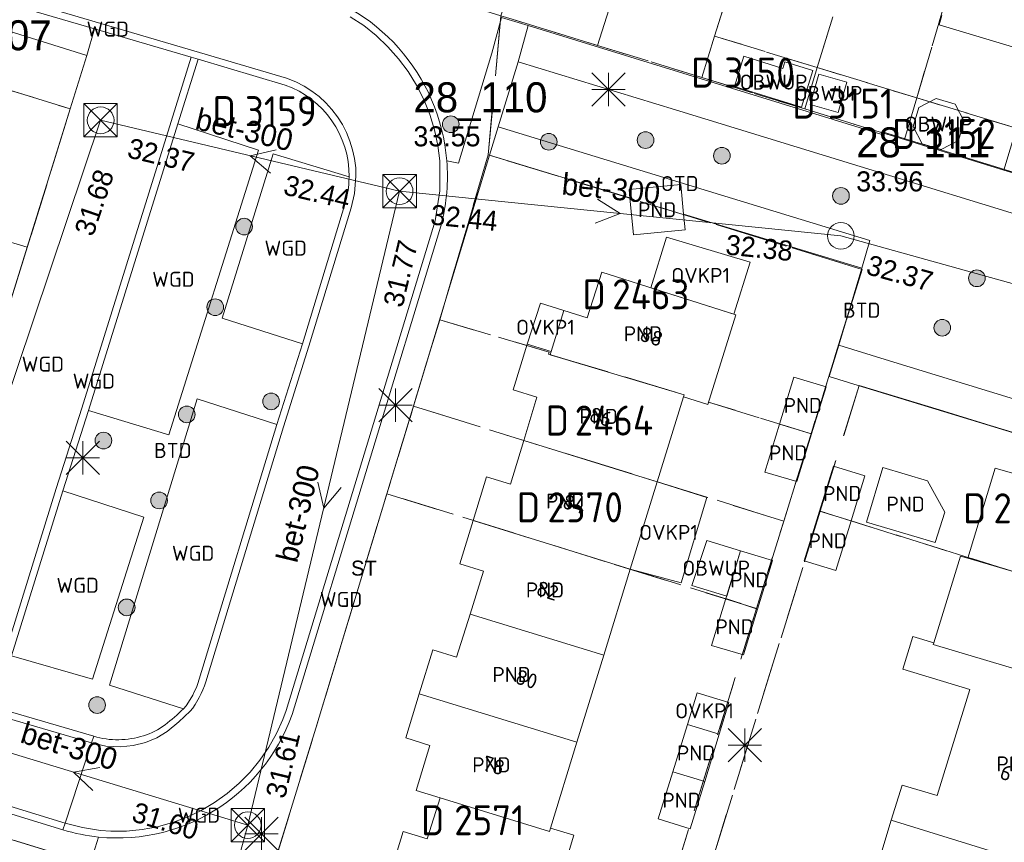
# Model space of a CAD drawing. Header units: metres. Extents: x 207644 to 210135, y 370459 to 373417.
# Tile 36 of 256: x 208197 to 208256, y 371513 to 371562. Entities that reach past the tile are written whole.
import ezdxf
from ezdxf.enums import TextEntityAlignment as Align

# ---------------------------------------------------------------- set-up
doc = ezdxf.new("R2010")
doc.units = ezdxf.units.M
doc.linetypes.add('HIDDEN2', pattern=[4.7625, 3.175, -1.5875])
for name, color, linetype in [('BTD', 7, 'Continuous'), ('CON_BxH300x300mm', 7, 'Continuous'), ('DMM_BxH300x300mm', 7, 'Continuous'), ('GB', 1, 'Continuous'), ('GB07', 1, 'Continuous'), ('GB11', 1, 'Continuous'), ('INV_BxH300x300mm', 7, 'Continuous'), ('KAD_perceelnummer', 212, 'Continuous'), ('KAD_sectie', 212, 'Continuous'), ('KAD_Vastgesteld_Perceel', 212, 'Continuous'), ('KO_INSPECTIE', 7, 'Continuous'), ('NAR', 7, 'Continuous'), ('NLV_inspectieput', 7, 'Continuous'), ('NNR_inspectieput', 7, 'Continuous'), ('NOD_inspectieput', 7, 'Continuous'), ('OBWUP', 7, 'Continuous'), ('OTD', 7, 'Continuous'), ('OVKP1', 7, 'Continuous'), ('PIJL', 7, 'Continuous'), ('PND', 7, 'Continuous'), ('WGD', 7, 'Continuous')]:
    doc.layers.add(name, color=color, linetype=linetype)
for name, color, linetype, lineweight in [('GIMGMV', 7, 'Continuous', 25), ('GMV', 7, 'Continuous', 25), ('GP1', 7, 'Continuous', 30), ('Q21_lantaarnpaal', 1, 'Continuous', 0), ('Q26_boom', 72, 'Continuous', 0), ('Q28_rioolput', 153, 'Continuous', 0)]:
    doc.layers.add(name, color=color, linetype=linetype, lineweight=lineweight)
doc.styles.add('ISO', font='isocpeur.ttf', dxfattribs={"height": 1})
doc.styles.add('ISOCP', font='ISOCP.shx', dxfattribs={"height": 1.8})

# ---------------------------------------------------------------- blocks, each defined once
blk = doc.blocks.new('ACMAP_ANN_TEMPLATE_Vastgesteld_Perceelnummer')
at = {"layer": 'KAD_perceelnummer', "style": 'ISOCP'}
blk.add_attdef('Perceelnummer', text='', height=1.8, dxfattribs=at).set_placement((0, 0), align=Align.MIDDLE)
at = {"layer": 'KAD_sectie', "style": 'ISOCP'}
blk.add_attdef('sectie', text='', height=1.8, dxfattribs=at).set_placement((-2.7, 0), align=Align.MIDDLE_RIGHT)
blk = doc.blocks.new('Q26')
blk.add_hatch(color=256).paths.add_polyline_path([(-0.452, -0.01, 1), (0.548, -0.01, 1)])
blk.add_circle((0.048, -0.01), 0.5)
blk = doc.blocks.new('Q21')
for p, q in [((-1, 1), (0, 0)), ((0, 1), (0, 0)), ((0, 0), (1, 1)), ((-1, 0), (0, 0)), ((-1, -1), (0, 0)), ((0, 0), (1, 0)), ((0, 0), (0, -1)), ((0, 0), (1, -1))]:
    blk.add_line(p, q)
blk = doc.blocks.new('Q28')
at = {"linetype": 'Continuous'}
for p, q in [((-1, -1), (1, 1)), ((-1, 1), (1, -1))]:
    blk.add_line(p, q, dxfattribs=at)
blk.add_lwpolyline([(1, 1), (1, -1), (-1, -1), (-1, 1)], close=True)

msp = doc.modelspace()

# ---------------------------------------------------------------- linework, layer by layer
at = {"layer": 'CON_BxH300x300mm', "color": 253, "linetype": 'Continuous', "lineweight": 13}
for points in [[(208190.06, 371520.02), (208202.13, 371555.93)], [(208202.13, 371555.93), (208220.05, 371551.68)], [(208210.95, 371513.67), (208220.05, 371551.68)], [(208220.05, 371551.68), (208246.5, 371549)], [(208246.5, 371549), (208287.56, 371537.57)], [(208190.06, 371520.02), (208210.95, 371513.67)], [(208210.95, 371513.67), (208204, 371488.5)]]:
    msp.add_lwpolyline(points, dxfattribs=at)
at = {"layer": 'GB', "color": 253, "linetype": 'Continuous', "lineweight": 13}
for points in [[(208233.857, 371551.282), (208233.809, 371551.774)], [(208236.901, 371552.075), (208237.074, 371550.305)], [(208233.857, 371551.282), (208234.072, 371549.066)], [(208237.165, 371549.366), (208237.074, 371550.305)], [(208232.17, 371546.822), (208231.302, 371544.088)], [(208240.197, 371544.273), (208232.17, 371546.822)], [(208229.128, 371542.063), (208229.888, 371544.537)], [(208231.302, 371544.088), (208229.888, 371544.537)], [(208238.523, 371538.9), (208240.197, 371544.273)], [(208226.852, 371539.77), (208227.695, 371542.504)], [(208229.128, 371542.063), (208227.695, 371542.504)], [(208243.685, 371540.533), (208242.822, 371537.717)], [(208245.61, 371539.951), (208243.685, 371540.533)], [(208244.739, 371537.135), (208245.61, 371539.951)], [(208228.285, 371539.328), (208226.852, 371539.77)], [(208227.495, 371536.741), (208228.285, 371539.328)], [(208235.496, 371534.258), (208237.066, 371539.344)], [(208237.066, 371539.344), (208238.523, 371538.9)], [(208241.939, 371534.836), (208242.822, 371537.717)], [(208244.739, 371537.135), (208243.855, 371534.279)], [(208226.693, 371534.116), (208227.495, 371536.741)], [(208246.049, 371535.186), (208245.222, 371532.502)], [(208247.937, 371534.606), (208246.049, 371535.186)], [(208224.453, 371531.94), (208225.259, 371534.557)], [(208225.259, 371534.557), (208226.693, 371534.116)], [(208243.855, 371534.279), (208241.939, 371534.836)], [(208247.114, 371531.919), (208247.937, 371534.606)], [(208233.877, 371529.013), (208235.496, 371534.258)], [(208244.303, 371529.522), (208245.222, 371532.502)], [(208223.652, 371529.339), (208224.453, 371531.94)], [(208247.114, 371531.919), (208246.204, 371528.946)], [(208239.614, 371527.263), (208240.49, 371530.119)], [(208242.409, 371529.539), (208240.49, 371530.119)], [(208225.085, 371528.898), (208223.652, 371529.339)], [(208241.51, 371526.612), (208242.409, 371529.539)], [(208246.204, 371528.946), (208244.303, 371529.522)], [(208224.277, 371526.322), (208225.085, 371528.898)], [(208232.285, 371523.859), (208233.877, 371529.013)], [(208239.614, 371527.263), (208238.749, 371524.44)], [(208224.277, 371526.322), (208223.469, 371523.745)], [(208240.669, 371523.876), (208241.51, 371526.612)], [(208250.808, 371524.985), (208252.072, 371524.602)], [(208222.034, 371524.182), (208221.23, 371521.54)], [(208223.469, 371523.745), (208222.034, 371524.182)], [(208230.673, 371518.635), (208232.285, 371523.859)], [(208238.749, 371524.44), (208240.669, 371523.876)], [(208254.222, 371521.812), (208250.214, 371523.027)], [(208221.23, 371521.54), (208220.425, 371518.897)], [(208252.275, 371515.437), (208254.222, 371521.812)], [(208237.305, 371519.706), (208236.43, 371516.874)], [(208239.208, 371519.123), (208237.305, 371519.706)], [(208220.425, 371518.897), (208221.864, 371518.436)], [(208230.673, 371518.635), (208229.085, 371513.492)], [(208238.338, 371516.288), (208239.208, 371519.123)], [(208221.864, 371518.436), (208221.041, 371515.75)], [(208235.554, 371514.041), (208236.43, 371516.874)], [(208238.338, 371516.288), (208237.465, 371513.44)], [(208221.041, 371515.75), (208222.476, 371515.311)], [(208249.523, 371513.958), (208250.171, 371516.076)], [(208250.171, 371516.076), (208252.275, 371515.437)], [(208221.697, 371512.845), (208222.476, 371515.311)], [(208237.465, 371513.44), (208235.554, 371514.041)], [(208248.894, 371511.904), (208249.523, 371513.958)], [(208219.47, 371510.674), (208220.262, 371513.28)], [(208220.262, 371513.28), (208221.697, 371512.845)], [(208230.5, 371513.06), (208229.085, 371513.492)], [(208228.896, 371507.775), (208230.5, 371513.06)]]:
    msp.add_lwpolyline(points, dxfattribs=at)
at = {"layer": 'GB07', "color": 253, "linetype": 'Continuous', "lineweight": 13}
for points in [[(208229.071, 371541.876), (208229.128, 371542.063)], [(208237.108, 371539.479), (208229.071, 371541.876)], [(208237.066, 371539.344), (208237.108, 371539.479)], [(208244.739, 371537.135), (208242.822, 371537.717)], [(208227.495, 371536.741), (208235.496, 371534.258)], [(208247.114, 371531.919), (208245.222, 371532.502)], [(208233.877, 371529.013), (208224.453, 371531.94)], [(208256.538, 371528.965), (208254.108, 371529.668)], [(208239.614, 371527.263), (208241.51, 371526.612)], [(208224.277, 371526.322), (208232.285, 371523.859)], [(208252.038, 371524.492), (208252.072, 371524.602)], [(208262.819, 371521.289), (208252.038, 371524.492)], [(208221.23, 371521.54), (208230.673, 371518.635)], [(208238.338, 371516.288), (208236.43, 371516.874)], [(208222.476, 371515.311), (208229.025, 371513.296)], [(208259.637, 371510.825), (208249.523, 371513.958)], [(208229.025, 371513.296), (208229.085, 371513.492)]]:
    msp.add_lwpolyline(points, dxfattribs=at)
at = {"layer": 'GB11', "color": 253, "linetype": 'Continuous', "lineweight": 13}
for points in [[(208233.809, 371551.774), (208236.901, 371552.075)], [(208234.072, 371549.066), (208237.165, 371549.366)], [(208249.013, 371535.107), (208248.029, 371531.834)], [(208251.693, 371534.321), (208249.013, 371535.107)], [(208254.108, 371529.668), (208255.758, 371535.064)], [(208255.758, 371535.064), (208258.332, 371534.336)], [(208252.735, 371532.43), (208251.693, 371534.321)], [(208252.145, 371530.614), (208252.735, 371532.43)], [(208248.029, 371531.834), (208252.145, 371530.614)], [(208252.072, 371524.602), (208253.663, 371529.804)], [(208253.663, 371529.804), (208254.108, 371529.668)], [(208250.214, 371523.027), (208250.808, 371524.985)]]:
    msp.add_lwpolyline(points, dxfattribs=at)
at = {"layer": 'GIMGMV', "color": 253, "linetype": 'Continuous', "lineweight": 13}
for points in [[(208240.682, 371559.768), (208240.122, 371557.953)], [(208243.017, 371559.047), (208240.682, 371559.768)], [(208243.136, 371559.433), (208243.017, 371559.047)], [(208244.818, 371558.914), (208243.136, 371559.433)], [(208244.138, 371556.713), (208244.818, 371558.914)], [(208245.184, 371558.698), (208244.666, 371556.873)], [(208246.862, 371558.222), (208245.184, 371558.698)], [(208246.345, 371556.397), (208246.862, 371558.222)], [(208240.122, 371557.953), (208244.138, 371556.713)], [(208252.219, 371557.24), (208251.178, 371556.691)], [(208253.343, 371556.893), (208252.219, 371557.24)], [(208244.666, 371556.873), (208246.345, 371556.397)], [(208251.178, 371556.691), (208250.83, 371555.567)], [(208253.893, 371555.852), (208253.343, 371556.893)], [(208253.545, 371554.727), (208253.893, 371555.852)], [(208250.83, 371555.567), (208251.38, 371554.526)], [(208252.504, 371554.178), (208253.545, 371554.727)], [(208251.38, 371554.526), (208252.504, 371554.178)], [(208237.563, 371528.043), (208238.46, 371530.741)], [(208238.46, 371530.741), (208240.49, 371530.119)], [(208240.49, 371530.119), (208239.658, 371527.405)], [(208239.658, 371527.405), (208237.563, 371528.043)]]:
    msp.add_lwpolyline(points, dxfattribs=at)
at = {"layer": 'GMV', "color": 253, "linetype": 'Continuous', "lineweight": 13}
for points in [[(208201.296, 371559.821), (208188.585, 371563.82)], [(208208.051, 371560.003), (208197.387, 371563.134)], [(208201.76, 371561.414), (208197.313, 371562.72)], [(208217.897, 371561.606), (208217.095, 371562.137)], [(208226.15, 371562.103), (208225.584, 371559.96)], [(208226.15, 371562.103), (208227.754, 371561.609)], [(208201.296, 371559.821), (208201.76, 371561.414)], [(208201.76, 371561.414), (208207.563, 371559.71)], [(208218.65, 371561.007), (208217.897, 371561.606)], [(208227.754, 371561.609), (208227.147, 371559.439)], [(208227.754, 371561.609), (208248.952, 371555.075)], [(208219.349, 371560.346), (208218.65, 371561.007)], [(208213.275, 371558.458), (208208.051, 371560.003)], [(208219.988, 371559.627), (208219.349, 371560.346)], [(208225.584, 371559.96), (208223.574, 371553.363)], [(208201.296, 371559.821), (208200.307, 371556.627)], [(208206.364, 371555.857), (208207.563, 371559.71)], [(208207.966, 371559.592), (208206.762, 371555.723)], [(208207.563, 371559.71), (208207.966, 371559.592)], [(208207.966, 371559.592), (208213.19, 371558.047)], [(208220.563, 371558.856), (208219.988, 371559.627)], [(208225.962, 371555.533), (208227.147, 371559.439)], [(208227.147, 371559.439), (208236.592, 371556.556)], [(208221.07, 371558.038), (208220.563, 371558.856)], [(208213.836, 371558.229), (208213.275, 371558.458)], [(208214.322, 371557.979), (208213.836, 371558.229)], [(208195.562, 371558.075), (208200.307, 371556.627)], [(208214.785, 371557.686), (208214.322, 371557.979)], [(208215.219, 371557.354), (208214.785, 371557.686)], [(208221.504, 371557.18), (208221.07, 371558.038)], [(208215.623, 371556.984), (208215.219, 371557.354)], [(208215.992, 371556.58), (208215.623, 371556.984)], [(208221.862, 371556.287), (208221.504, 371557.18)], [(208196.868, 371545.524), (208200.307, 371556.627)], [(208216.325, 371556.146), (208215.992, 371556.58)], [(208236.592, 371556.556), (208269.535, 371546.437)], [(208200.997, 371538.671), (208206.364, 371555.857)], [(208201.395, 371538.537), (208206.762, 371555.723)], [(208211.583, 371554.146), (208206.762, 371555.723)], [(208216.617, 371555.683), (208216.325, 371556.146)], [(208222.143, 371555.367), (208221.862, 371556.287)], [(208216.868, 371555.197), (208216.617, 371555.683)], [(208217.074, 371554.69), (208216.868, 371555.197)], [(208222.343, 371554.426), (208222.143, 371555.367)], [(208225.447, 371553.836), (208225.962, 371555.533)], [(208248.234, 371548.719), (208225.962, 371555.533)], [(208248.952, 371555.075), (208249.001, 371555.234)], [(208249.001, 371555.234), (208293.303, 371541.544)], [(208217.235, 371554.167), (208217.074, 371554.69)], [(208206.214, 371537.071), (208211.583, 371554.146)], [(208217.35, 371553.632), (208217.235, 371554.167)], [(208222.457, 371553.508), (208222.343, 371554.426)], [(208212.47, 371553.912), (208209.422, 371544.068)], [(208217.021, 371552.546), (208212.47, 371553.912)], [(208225.447, 371553.836), (208215.022, 371519.476)], [(208217.416, 371553.088), (208217.35, 371553.632)], [(208222.461, 371551.704), (208222.457, 371553.508)], [(208223.574, 371553.363), (208222.877, 371553.505)], [(208233.857, 371551.282), (208225.447, 371553.836)], [(208072.133, 371553.09), (208199.998, 371513.783)], [(208217.433, 371552.586), (208217.416, 371553.088)], [(208071.952, 371552.711), (208199.868, 371513.388)], [(208217.342, 371551.534), (208217.433, 371552.586)], [(208222.175, 371549.907), (208222.461, 371551.704)], [(208217.136, 371550.684), (208217.342, 371551.534)], [(208216.74, 371550.825), (208214.22, 371542.522)], [(208214.616, 371542.381), (208217.136, 371550.684)], [(208213.245, 371520.539), (208222.175, 371549.907)], [(208237.074, 371550.305), (208247.75, 371547.063)], [(208213.754, 371520.771), (208222.574, 371549.777)], [(208247.75, 371547.063), (208248.234, 371548.719)], [(208246.37, 371542.446), (208247.75, 371547.063)], [(208209.422, 371544.068), (208214.22, 371542.522)], [(208214.22, 371542.522), (208212.69, 371537.7)], [(208213.086, 371537.559), (208214.616, 371542.381)], [(208245.8, 371540.573), (208246.37, 371542.446)], [(208246.37, 371542.446), (208249.152, 371541.592)], [(208249.152, 371541.592), (208266.412, 371536.292)], [(208201.509, 371511.351), (208103.531, 371541.499)], [(208247.534, 371540.038), (208245.8, 371540.573)], [(208258.955, 371536.545), (208247.534, 371540.038)], [(208207.923, 371539.235), (208202.653, 371522.072)], [(208212.69, 371537.7), (208207.923, 371539.235)], [(208199.459, 371533.849), (208200.997, 371538.671)], [(208199.857, 371533.715), (208201.395, 371538.537)], [(208201.395, 371538.537), (208206.214, 371537.071)], [(208212.69, 371537.7), (208208.039, 371522.413)], [(208208.435, 371522.272), (208213.086, 371537.559)], [(208196.396, 371523.953), (208199.459, 371533.849)], [(208199.857, 371533.715), (208196.794, 371523.819)], [(208199.857, 371533.715), (208204.709, 371532.136)], [(208204.709, 371532.136), (208201.641, 371522.417)], [(208201.641, 371522.417), (208196.794, 371523.819)], [(208207.958, 371522.17), (208207.866, 371521.931)], [(208208.039, 371522.413), (208207.958, 371522.17)], [(208208.354, 371522.029), (208208.435, 371522.272)], [(208202.653, 371522.072), (208207.09, 371520.646)], [(208207.761, 371521.697), (208207.645, 371521.469)], [(208207.866, 371521.931), (208207.761, 371521.697)], [(208208.041, 371521.328), (208208.157, 371521.556)], [(208208.157, 371521.556), (208208.262, 371521.79)], [(208208.262, 371521.79), (208208.354, 371522.029)], [(208207.397, 371521.037), (208207.255, 371520.833)], [(208207.645, 371521.469), (208207.397, 371521.037)], [(208207.793, 371520.896), (208208.041, 371521.328)], [(208201.581, 371518.596), (208195.346, 371520.426)], [(208201.712, 371518.995), (208195.882, 371520.7)], [(208206.82, 371519.873), (208207.486, 371520.505)], [(208207.255, 371520.833), (208207.09, 371520.646)], [(208207.486, 371520.505), (208207.651, 371520.692)], [(208207.651, 371520.692), (208207.793, 371520.896)], [(208213.057, 371520.006), (208213.245, 371520.539)], [(208206.11, 371519.29), (208206.82, 371519.873)], [(208212.67, 371519.155), (208213.057, 371520.006)], [(208215.022, 371519.476), (208203.794, 371482.892)], [(208205.493, 371518.903), (208206.11, 371519.29)], [(208212.21, 371518.34), (208212.67, 371519.155)], [(208201.581, 371518.596), (208199.998, 371513.783)], [(208201.581, 371518.596), (208201.712, 371518.995)], [(208201.581, 371518.596), (208202.443, 371518.404)], [(208204.08, 371518.452), (208204.819, 371518.627)], [(208204.819, 371518.627), (208205.493, 371518.903)], [(208202.443, 371518.404), (208203.326, 371518.362)], [(208203.326, 371518.362), (208204.08, 371518.452)], [(208211.681, 371517.569), (208212.21, 371518.34)], [(208211.087, 371516.847), (208211.681, 371517.569)], [(208210.432, 371516.18), (208211.087, 371516.847)], [(208209.721, 371515.572), (208210.432, 371516.18)], [(208208.154, 371514.554), (208208.96, 371515.029)], [(208208.96, 371515.029), (208209.721, 371515.572)], [(208207.31, 371514.152), (208208.154, 371514.554)], [(208205.532, 371513.575), (208206.433, 371513.824)], [(208206.433, 371513.824), (208207.31, 371514.152)], [(208199.998, 371513.783), (208199.868, 371513.388)], [(208199.998, 371513.783), (208201.051, 371513.52)], [(208201.051, 371513.52), (208202.124, 371513.358)], [(208202.124, 371513.358), (208202.746, 371513.308)], [(208202.746, 371513.308), (208203.681, 371513.316)], [(208203.681, 371513.316), (208204.612, 371513.405)], [(208204.612, 371513.405), (208205.532, 371513.575)], [(208201.509, 371511.351), (208202.003, 371512.956)]]:
    msp.add_lwpolyline(points, dxfattribs=at)
for points in [[(208222.877, 371553.505, 0.334996), (208213.606, 371563.93)], [(208213.19, 371558.047, -0.320005), (208217.021, 371552.546)], [(208222.877, 371553.505, -0.08073), (208222.574, 371549.777)], [(208217.021, 371552.546, -0.076083), (208216.74, 371550.825)], [(208202.003, 371512.956, 0.358568), (208213.754, 371520.771)], [(208207.09, 371520.646, -0.03512), (208205.994, 371519.694)], [(208205.994, 371519.694, -0.087204), (208204.703, 371519.031)], [(208201.712, 371518.995, 0.076144), (208203.21, 371518.791)], [(208204.703, 371519.031, -0.073606), (208203.21, 371518.791)], [(208199.868, 371513.388, 0.048708), (208202.003, 371512.956)]]:
    msp.add_lwpolyline(points, format="xyb", dxfattribs=at)
at = {"layer": 'GP1', "color": 253, "linetype": 'Continuous', "lineweight": 13}
for points in [[(208252.558, 371562.224), (208252.384, 371561.66)], [(208252.384, 371561.66), (208258.384, 371559.867)], [(208236.041, 371548.931), (208235.118, 371545.886)], [(208241.071, 371547.427), (208236.041, 371548.931)], [(208240.088, 371544.308), (208241.071, 371547.427)], [(208235.118, 371545.886), (208240.088, 371544.308)], [(208227.695, 371542.504), (208228.495, 371544.97)], [(208228.495, 371544.97), (208229.888, 371544.537)], [(208238.463, 371533.322), (208235.496, 371534.258)], [(208236.917, 371528.2), (208238.463, 371533.322)], [(208233.877, 371529.013), (208236.917, 371528.2)], [(208237.305, 371519.706), (208237.886, 371521.602), (208239.789, 371521.019), (208239.208, 371519.123)]]:
    msp.add_lwpolyline(points, dxfattribs=at)
at = {"layer": 'KAD_Vastgesteld_Perceel', "color": 253, "linetype": 'HIDDEN2', "lineweight": 13}
for points in [[(208193.483, 371599.874), (208211.45, 371601.539), (208205.591, 371582.364), (208203.312, 371574.905), (208201.719, 371569.691), (208207.84, 371567.812), (208209.431, 371572.954), (208215.642, 371570.976), (208214.089, 371565.893), (208220.085, 371564.052), (208226.113, 371562.201), (208225.364, 371553.863), (208222.451, 371543.96), (208220.883, 371538.793), (208219.29, 371533.544), (208215.022, 371519.476), (208209.675, 371502.055)], [(208165.497, 371379.59), (208206.352, 371481.615), (208206.564, 371482.145), (208229.919, 371474.882), (208232.614, 371483.828), (208234.219, 371489.157), (208235.793, 371494.381), (208238.874, 371504.618), (208235.028, 371505.832), (208241.447, 371526.662), (208243.079, 371531.904), (208244.712, 371537.139), (208247.771, 371546.992), (208225.364, 371553.863), (208226.113, 371562.201), (208226.795, 371561.992), (208231.912, 371560.422), (208238.161, 371558.503), (208244.33, 371556.61), (208250.305, 371554.776), (208256.261, 371552.948), (208262.349, 371551.079)], [(208196.034, 371542.831), (208197.733, 371548.316), (208200.305, 371556.621), (208185.972, 371561.013)], [(208200.08, 371511.79), (208192.407, 371514.151), (208184.806, 371516.49), (208177.225, 371518.823), (208169.516, 371521.195), (208161.645, 371523.617), (208154.2, 371525.908), (208146.393, 371528.31), (208138.892, 371530.618), (208131.168, 371532.995), (208123.398, 371535.386), (208115.806, 371537.722)]]:
    msp.add_lwpolyline(points, dxfattribs=at)
for points in [[(208235.93, 371593.977), (208241.613, 371592.234), (208238.283, 371580.61), (208235.156, 371570.646), (208232.73, 371562.999), (208231.912, 371560.422), (208226.795, 371561.992), (208226.113, 371562.201), (208227.698, 371567.118), (208230.159, 371574.754), (208233.217, 371584.742), (208235.93, 371593.977)], [(208247.748, 371590.352), (208243.318, 371575.161), (208241.537, 371575.703), (208240.267, 371571.482), (208243.749, 371570.421), (208243.085, 371568.222), (208243.459, 371568.108), (208242.966, 371566.515), (208240.852, 371567.172), (208238.93, 371560.98), (208238.161, 371558.503), (208231.912, 371560.422), (208232.73, 371562.999), (208235.156, 371570.646), (208238.283, 371580.61), (208241.613, 371592.234), (208247.748, 371590.352)], [(208254.028, 371588.426), (208245.088, 371559.096), (208238.93, 371560.98), (208240.852, 371567.172), (208242.966, 371566.515), (208243.459, 371568.108), (208243.085, 371568.222), (208243.749, 371570.421), (208240.267, 371571.482), (208241.537, 371575.703), (208243.318, 371575.161), (208247.748, 371590.352), (208254.028, 371588.426)], [(208254.028, 371588.426), (208260.079, 371586.57), (208255.407, 371571.446), (208253.64, 371571.994), (208252.307, 371567.788), (208255.792, 371566.699), (208255.095, 371564.499), (208255.24, 371564.454), (208254.745, 371562.861), (208252.868, 371563.44), (208251.045, 371557.277), (208245.088, 371559.096), (208254.028, 371588.426)], [(208266.023, 371584.747), (208257.029, 371555.451), (208251.045, 371557.277), (208252.868, 371563.44), (208254.745, 371562.861), (208255.24, 371564.454), (208255.095, 371564.499), (208255.792, 371566.699), (208252.307, 371567.788), (208253.64, 371571.994), (208255.407, 371571.446), (208260.079, 371586.57), (208266.023, 371584.747)], [(208272.06, 371582.895), (208267.344, 371567.936), (208265.577, 371568.486), (208264.243, 371564.136), (208267.785, 371563.032), (208267.093, 371560.763), (208267.248, 371560.714), (208266.784, 371559.199), (208264.965, 371559.765), (208263.106, 371553.593), (208262.349, 371551.079), (208256.261, 371552.948), (208257.029, 371555.451), (208266.023, 371584.747), (208272.06, 371582.895)], [(208185.972, 371561.013), (208200.305, 371556.621), (208197.733, 371548.316), (208174.782, 371555.206), (208177.312, 371563.622), (208185.972, 371561.013)], [(208238.161, 371558.503), (208238.93, 371560.98), (208245.088, 371559.096), (208244.33, 371556.61), (208238.161, 371558.503)], [(208251.045, 371557.277), (208250.305, 371554.776), (208244.33, 371556.61), (208245.088, 371559.096), (208251.045, 371557.277)], [(208250.305, 371554.776), (208251.045, 371557.277), (208257.029, 371555.451), (208256.261, 371552.948), (208250.305, 371554.776)], [(208196.034, 371542.831), (208173.12, 371549.697), (208174.782, 371555.206), (208197.733, 371548.316), (208196.034, 371542.831)], [(208244.712, 371537.139), (208238.565, 371539.034), (208238.523, 371538.9), (208237.066, 371539.344), (208237.108, 371539.479), (208228.981, 371541.903), (208229.022, 371542.038), (208222.451, 371543.96), (208225.364, 371553.863), (208247.771, 371546.992), (208244.712, 371537.139)], [(208220.883, 371538.793), (208222.451, 371543.96), (208229.022, 371542.038), (208228.981, 371541.903), (208237.108, 371539.479), (208237.066, 371539.344), (208238.523, 371538.9), (208238.565, 371539.034), (208244.712, 371537.139), (208243.079, 371531.904), (208220.883, 371538.793)], [(208231.622, 371473.674), (208254.802, 371466.641), (208256.4, 371471.861), (208259.625, 371482.394), (208261.213, 371487.578), (208266.766, 371505.709), (208263.1, 371506.937), (208265.272, 371513.728), (208266.287, 371513.404), (208266.905, 371515.457), (208265.925, 371515.77), (208266.419, 371517.313), (208265.866, 371517.526), (208268.259, 371525.299), (208270.629, 371532.997), (208247.595, 371540.036), (208245.261, 371532.492), (208237.648, 371507.888), (208241.372, 371506.664), (208237.867, 371494.809), (208236.309, 371489.538), (208233.219, 371479.085), (208231.622, 371473.674)], [(208270.629, 371532.997), (208268.259, 371525.299), (208245.261, 371532.492), (208247.595, 371540.036), (208270.629, 371532.997)], [(208219.29, 371533.544), (208220.883, 371538.793), (208243.079, 371531.904), (208241.447, 371526.662), (208219.29, 371533.544)], [(208209.675, 371502.055), (208215.022, 371519.476), (208219.29, 371533.544), (208241.447, 371526.662), (208235.028, 371505.832), (208238.874, 371504.618), (208235.793, 371494.381), (208209.675, 371502.055)], [(208245.261, 371532.492), (208268.259, 371525.299), (208265.866, 371517.526), (208266.419, 371517.313), (208265.925, 371515.77), (208266.905, 371515.457), (208266.287, 371513.404), (208265.272, 371513.728), (208263.1, 371506.937), (208266.766, 371505.709), (208261.213, 371487.578), (208237.867, 371494.809), (208241.372, 371506.664), (208237.648, 371507.888), (208245.261, 371532.492)], [(208184.303, 371488.435), (208192.407, 371514.151), (208200.08, 371511.79), (208192.112, 371486.019), (208184.303, 371488.435)]]:
    msp.add_lwpolyline(points, close=True, dxfattribs=at)
at = {"layer": 'NOD_inspectieput', "color": 253, "lineweight": 13}
for centre in [(208202.13, 371555.93), (208220.05, 371551.68), (208246.5, 371549), (208210.95, 371513.67)]:
    msp.add_circle(centre, 0.8, dxfattribs=at)
at = {"layer": 'PIJL', "color": 253, "lineweight": 13}
for points in [[(208212.66, 371554.17), (208211.09, 371553.8), (208212.32, 371552.77)], [(208231.91, 371551.2), (208233.27, 371550.34), (208231.77, 371549.77)], [(208215.14, 371534.24), (208215.5, 371532.67), (208216.54, 371533.91)], [(208202.09, 371517.12), (208200.51, 371516.84), (208201.67, 371515.74)]]:
    msp.add_lwpolyline(points, dxfattribs=at)

# ---------------------------------------------------------------- block references
at = {"layer": 'KAD_Vastgesteld_Perceel', "color": 253, "linetype": 'HIDDEN2', "lineweight": 13}
ref = msp.add_blockref('ACMAP_ANN_TEMPLATE_Vastgesteld_Perceelnummer', (208241.624, 371558.795), dxfattribs=at)
ref.add_attrib('Perceelnummer', '3150', dxfattribs={"layer": 'KAD_perceelnummer', "lineweight": 13, "height": 1.8, "style": 'ISOCP'}).set_placement((208241.624, 371558.795), align=Align.MIDDLE)
ref.add_attrib('sectie', 'D', dxfattribs={"layer": 'KAD_sectie', "lineweight": 13, "height": 1.8, "style": 'ISOCP'}).set_placement((208238.924, 371558.795), align=Align.MIDDLE_RIGHT)
ref = msp.add_blockref('ACMAP_ANN_TEMPLATE_Vastgesteld_Perceelnummer', (208247.687, 371556.936), dxfattribs=at)
ref.add_attrib('Perceelnummer', '3151', dxfattribs={"layer": 'KAD_perceelnummer', "lineweight": 13, "height": 1.8, "style": 'ISOCP'}).set_placement((208247.687, 371556.936), align=Align.MIDDLE)
ref.add_attrib('sectie', 'D', dxfattribs={"layer": 'KAD_sectie', "lineweight": 13, "height": 1.8, "style": 'ISOCP'}).set_placement((208244.987, 371556.936), align=Align.MIDDLE_RIGHT)
ref = msp.add_blockref('ACMAP_ANN_TEMPLATE_Vastgesteld_Perceelnummer', (208212.93, 371556.48), dxfattribs=at)
ref.add_attrib('Perceelnummer', '3159', dxfattribs={"layer": 'KAD_perceelnummer', "lineweight": 13, "height": 1.8, "style": 'ISOCP'}).set_placement((208212.93, 371556.48), align=Align.MIDDLE)
ref.add_attrib('sectie', 'D', dxfattribs={"layer": 'KAD_sectie', "lineweight": 13, "height": 1.8, "style": 'ISOCP'}).set_placement((208210.23, 371556.48), align=Align.MIDDLE_RIGHT)
ref = msp.add_blockref('ACMAP_ANN_TEMPLATE_Vastgesteld_Perceelnummer', (208253.665, 371555.113), dxfattribs=at)
ref.add_attrib('Perceelnummer', '3152', dxfattribs={"layer": 'KAD_perceelnummer', "lineweight": 13, "height": 1.8, "style": 'ISOCP'}).set_placement((208253.665, 371555.113), align=Align.MIDDLE)
ref.add_attrib('sectie', 'D', dxfattribs={"layer": 'KAD_sectie', "lineweight": 13, "height": 1.8, "style": 'ISOCP'}).set_placement((208250.965, 371555.113), align=Align.MIDDLE_RIGHT)
ref = msp.add_blockref('ACMAP_ANN_TEMPLATE_Vastgesteld_Perceelnummer', (208235.106, 371545.501), dxfattribs=at)
ref.add_attrib('Perceelnummer', '2463', dxfattribs={"layer": 'KAD_perceelnummer', "lineweight": 13, "height": 1.8, "style": 'ISOCP'}).set_placement((208235.106, 371545.501), align=Align.MIDDLE)
ref.add_attrib('sectie', 'D', dxfattribs={"layer": 'KAD_sectie', "lineweight": 13, "height": 1.8, "style": 'ISOCP'}).set_placement((208232.406, 371545.501), align=Align.MIDDLE_RIGHT)
ref = msp.add_blockref('ACMAP_ANN_TEMPLATE_Vastgesteld_Perceelnummer', (208232.898, 371537.932), dxfattribs=at)
ref.add_attrib('Perceelnummer', '2464', dxfattribs={"layer": 'KAD_perceelnummer', "lineweight": 13, "height": 1.8, "style": 'ISOCP'}).set_placement((208232.898, 371537.932), align=Align.MIDDLE)
ref.add_attrib('sectie', 'D', dxfattribs={"layer": 'KAD_sectie', "lineweight": 13, "height": 1.8, "style": 'ISOCP'}).set_placement((208230.198, 371537.932), align=Align.MIDDLE_RIGHT)
ref = msp.add_blockref('ACMAP_ANN_TEMPLATE_Vastgesteld_Perceelnummer', (208231.172, 371532.728), dxfattribs=at)
ref.add_attrib('Perceelnummer', '2570', dxfattribs={"layer": 'KAD_perceelnummer', "lineweight": 13, "height": 1.8, "style": 'ISOCP'}).set_placement((208231.172, 371532.728), align=Align.MIDDLE)
ref.add_attrib('sectie', 'D', dxfattribs={"layer": 'KAD_sectie', "lineweight": 13, "height": 1.8, "style": 'ISOCP'}).set_placement((208228.472, 371532.728), align=Align.MIDDLE_RIGHT)
ref = msp.add_blockref('ACMAP_ANN_TEMPLATE_Vastgesteld_Perceelnummer', (208257.921, 371532.668), dxfattribs=at)
ref.add_attrib('Perceelnummer', '2977', dxfattribs={"layer": 'KAD_perceelnummer', "lineweight": 13, "height": 1.8, "style": 'ISOCP'}).set_placement((208257.921, 371532.668), align=Align.MIDDLE)
ref.add_attrib('sectie', 'D', dxfattribs={"layer": 'KAD_sectie', "lineweight": 13, "height": 1.8, "style": 'ISOCP'}).set_placement((208255.221, 371532.668), align=Align.MIDDLE_RIGHT)
ref = msp.add_blockref('ACMAP_ANN_TEMPLATE_Vastgesteld_Perceelnummer', (208225.432, 371513.963), dxfattribs=at)
ref.add_attrib('Perceelnummer', '2571', dxfattribs={"layer": 'KAD_perceelnummer', "lineweight": 13, "height": 1.8, "style": 'ISOCP'}).set_placement((208225.432, 371513.963), align=Align.MIDDLE)
ref.add_attrib('sectie', 'D', dxfattribs={"layer": 'KAD_sectie', "lineweight": 13, "height": 1.8, "style": 'ISOCP'}).set_placement((208222.732, 371513.963), align=Align.MIDDLE_RIGHT)
at = {"layer": 'Q21_lantaarnpaal', "color": 253}
for p in [(208232.58, 371557.781), (208219.808, 371538.851), (208201.063, 371535.692), (208240.742, 371518.464), (208211.769, 371513.149)]:
    msp.add_blockref('Q21', p, dxfattribs=at)
at = {"layer": 'Q26_boom', "color": 253}
for p in [(208223.07, 371555.702), (208228.939, 371554.652), (208234.743, 371554.755), (208239.317, 371553.817), (208246.459, 371551.412), (208210.679, 371549.566), (208254.603, 371546.467), (208208.947, 371544.734), (208252.53, 371543.505), (208212.298, 371539.088), (208207.246, 371538.308), (208202.249, 371536.738), (208205.586, 371533.147), (208203.641, 371526.739), (208201.871, 371520.879)]:
    msp.add_blockref('Q26', p, dxfattribs=at)
at = {"layer": 'Q28_rioolput', "color": 253}
for p in [(208202.126, 371555.932), (208220.054, 371551.68), (208210.951, 371513.669)]:
    msp.add_blockref('Q28', p, dxfattribs=at)

# ---------------------------------------------------------------- texts
at = {"layer": 'BTD', "color": 253, "linetype": 'Continuous', "lineweight": 13, "style": 'ISO'}
for p in [(208247.749, 371544.542), (208206.452, 371536.136)]:
    msp.add_text('BTD', height=0.9, dxfattribs=at).set_placement(p, align=Align.MIDDLE_CENTER)
at = {"layer": 'DMM_BxH300x300mm', "color": 253, "lineweight": 13}
for rotation, p in [(346.66, (208207.73, 371555.42)), (354.21, (208229.73, 371551.49)), (76.54, (208213.9, 371529.34)), (343.09, (208197.24, 371518.65))]:
    msp.add_text('bet-300', height=1.3, rotation=rotation, dxfattribs=at).set_placement(p)
at = {"layer": 'INV_BxH300x300mm', "color": 253, "lineweight": 13}
for s, rotation, p in [('32.37', 346.66, (208203.66, 371553.72)), ('31.68', 71.42, (208201.67, 371548.91)), ('32.44', 346.66, (208213.02, 371551.5)), ('32.44', 354.21, (208221.86, 371549.69)), ('31.77', 76.54, (208220.22, 371544.65)), ('32.38', 354.21, (208239.55, 371547.89)), ('32.37', 344.44, (208247.94, 371546.73)), ('31.61', 76.54, (208213.17, 371515.2)), ('31.60', 343.09, (208203.92, 371513.93))]:
    msp.add_text(s, height=1.2, rotation=rotation, dxfattribs=at).set_placement(p)
at = {"layer": 'KO_INSPECTIE', "color": 253, "lineweight": 13}
msp.add_text('ST', height=0.9, dxfattribs=at).set_placement((208217.14, 371528.63))
at = {"layer": 'NAR', "color": 253, "linetype": 'Continuous', "lineweight": 13, "style": 'ISO'}
for s, rotation, p in [('88', 342.4, (208235.142, 371542.965)), ('86', 343, (208232.106, 371538.146)), ('84', 343, (208230.514, 371532.932)), ('82', 342.6, (208228.91, 371527.726)), ('80', 342.6, (208227.656, 371522.422)), ('78', 343, (208225.684, 371517.248)), ('6-10', 343, (208257.207, 371516.559))]:
    msp.add_text(s, height=0.9, rotation=rotation, dxfattribs=at).set_placement(p, align=Align.MIDDLE_CENTER)
at = {"layer": 'NLV_inspectieput', "color": 253, "lineweight": 13}
for s, p in [('33.55', (208220.88, 371554.37)), ('33.96', (208247.42, 371551.67))]:
    msp.add_text(s, height=1.2, dxfattribs=at).set_placement(p)
at = {"layer": 'NNR_inspectieput', "color": 253, "lineweight": 13}
for s, p in [('28_107', (208191.16, 371560.13)), ('28_110', (208220.88, 371556.41)), ('28_111', (208247.42, 371553.71))]:
    msp.add_text(s, height=1.8, dxfattribs=at).set_placement(p)
at = {"layer": 'OBWUP', "color": 253, "linetype": 'Continuous', "lineweight": 13, "style": 'ISO'}
for p in [(208242.47, 371558.222), (208245.764, 371557.548), (208252.362, 371555.709), (208239.027, 371529.082)]:
    msp.add_text('OBWUP', height=0.9, dxfattribs=at).set_placement(p, align=Align.MIDDLE_CENTER)
at = {"layer": 'OTD', "color": 253, "linetype": 'Continuous', "lineweight": 13, "style": 'ISO'}
msp.add_text('OTD', height=0.9, dxfattribs=at).set_placement((208236.841, 371552.137), align=Align.MIDDLE_CENTER)
at = {"layer": 'OVKP1', "color": 253, "linetype": 'Continuous', "lineweight": 13, "style": 'ISO'}
for p in [(208238.095, 371546.629), (208228.792, 371543.522), (208236.17, 371531.223), (208238.329, 371520.522)]:
    msp.add_text('OVKP1', height=0.9, dxfattribs=at).set_placement(p, align=Align.MIDDLE_CENTER)
at = {"layer": 'PND', "color": 253, "linetype": 'Continuous', "lineweight": 13, "style": 'ISO'}
for p in [(208235.487, 371550.57), (208234.634, 371543.129), (208244.216, 371538.833), (208231.98, 371538.179), (208243.339, 371535.995), (208246.58, 371533.554), (208229.975, 371533.098), (208250.382, 371532.921), (208245.709, 371530.724), (208241.012, 371528.372), (208228.765, 371527.772), (208240.13, 371525.56), (208226.758, 371522.699), (208237.819, 371517.998), (208225.549, 371517.288), (208256.973, 371517.338), (208236.946, 371515.16)]:
    msp.add_text('PND', height=0.9, dxfattribs=at).set_placement(p, align=Align.MIDDLE_CENTER)
at = {"layer": 'WGD', "color": 253, "linetype": 'Continuous', "lineweight": 13, "style": 'ISO'}
for p in [(208202.555, 371561.399), (208213.222, 371548.265), (208206.489, 371546.398), (208198.667, 371541.311), (208201.724, 371540.295), (208207.672, 371529.97), (208200.752, 371528.049), (208216.539, 371527.203), (208208.022, 371514.265)]:
    msp.add_text('WGD', height=0.9, dxfattribs=at).set_placement(p, align=Align.MIDDLE_CENTER)

doc.saveas('drawing.dxf')
